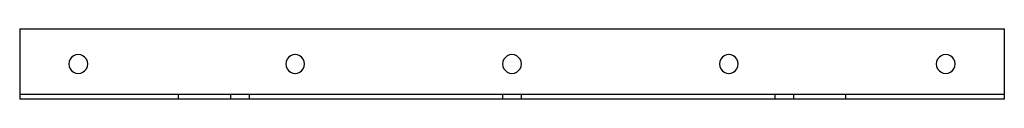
# Model space of a CAD drawing. Header units: millimetres. Extents: x -420 to 420, y -30 to 30.
import ezdxf

# ---------------------------------------------------------------- set-up
doc = ezdxf.new("R2010")
doc.units = ezdxf.units.MM
doc.layers.add('HIDDEN', color=7, linetype='Continuous')
doc.layers.add('THICK', color=7, linetype='Continuous')

msp = doc.modelspace()

# ---------------------------------------------------------------- linework, layer by layer
at = {"layer": 'HIDDEN'}
for p, q in [((-420, 30), (-420, 30)), ((420, 30), (420, 30)), ((-420, -26), (-420, -26)), ((420, -26), (-420, -26)), ((-420, -30), (-420, -30)), ((-284.85, -26), (-284.85, -30)), ((-240.18, -26), (-240.18, -30)), ((-224.18, -26), (-224.18, -30)), ((-8, -26), (-8, -30)), ((8, -30), (8, -26)), ((224.18, -26), (224.18, -30)), ((240.18, -26), (240.18, -30)), ((284.85, -30), (284.85, -26)), ((420, -26), (420, -26)), ((420, -30), (420, -30))]:
    msp.add_line(p, q, dxfattribs=at)
at = {"layer": 'THICK'}
for p, q in [((-420, 30), (-420, -30)), ((-420, 30), (420, 30)), ((420, 30), (420, -30)), ((420, -30), (-420, -30))]:
    msp.add_line(p, q, dxfattribs=at)
for centre, start, end in [((-370, 0), 0, 180.00002), ((-370, 0), 179.99998, 0), ((-185, 0), 0, 180.00002), ((-185, 0), 179.99998, 0), ((0, 0), 0, 180.00002), ((0, 0), 179.99998, 0), ((185, 0), 0, 180.00002), ((185, 0), 179.99998, 0), ((370, 0), 0, 180.00002), ((370, 0), 179.99998, 0)]:
    msp.add_arc(centre, 8, start, end, dxfattribs=at)

doc.saveas('drawing.dxf')
